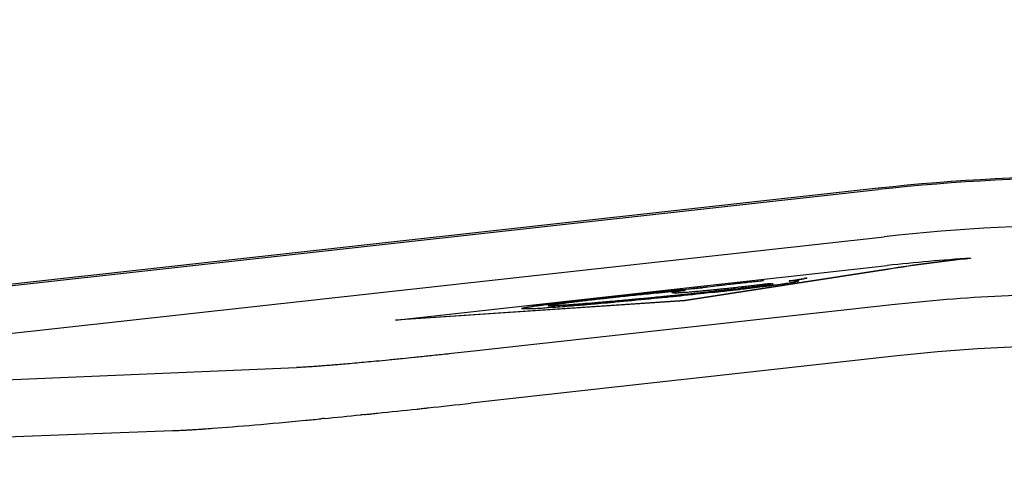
# Model space of a CAD drawing. Header units: millimetres. Extents: x 14 to 2347, y 26 to 1654.
# Tile 35 of 61: x 497 to 574, y 1444 to 1481. Entities that reach past the tile are written whole.
import ezdxf

# ---------------------------------------------------------------- set-up
doc = ezdxf.new("R2010")
doc.units = ezdxf.units.MM
doc.header["$LTSCALE"] = 4
doc.layers.add('可見邊線(ISO)', color=7, linetype='Continuous', lineweight=30)
doc.layers.add('標註(ISO)', color=7, linetype='Continuous', lineweight=9)
doc.styles.add('temp', font='txt')
doc.dimstyles.new('工研院N500', dxfattribs={"dimscale": 4, "dimtxt": 3, "dimasz": 2.5, "dimexe": 1, "dimexo": 1, "dimgap": 0.762, "dimtad": 1, "dimdec": 3, "dimrnd": 1e-08, "dimdsep": 46, "dimtxsty": 'temp', "dimcen": 0.09, "dimdle": 10, "dimclrd": 1, "dimclre": 1, "dimclrt": 7, "dimazin": 2, "dimtfac": 0.666667, "dimtdec": 3, "dimtmove": 0, "dimatfit": 3, "dimfxl": 1, "dimtolj": 1, "dimlwd": 15, "dimlwe": 15, "dimarcsym": 0})

# ---------------------------------------------------------------- blocks, each defined once
blk = doc.blocks.new('*D36')
at = {"layer": 'Defpoints', "color": 0, "linetype": 'Continuous', "transparency": 16777216}
for p in [(1077.991, 1572.207), (404.789, 1405.816), (1077.991, 1382.007)]:
    blk.add_point(p, dxfattribs=at)
at = {"layer": '標註(ISO)', "color": 1, "linetype": 'Continuous', "lineweight": 15, "transparency": 16777216}
for p, q in [((404.789, 1409.816), (404.789, 1576.207)), ((1077.991, 1386.007), (1077.991, 1576.207)), ((414.789, 1572.207), (1067.991, 1572.207))]:
    blk.add_line(p, q, dxfattribs=at)
at = {"layer": '標註(ISO)', "color": 1, "linetype": 'Continuous', "transparency": 16777216}
for points in [[(414.789, 1573.874), (414.789, 1570.54), (404.789, 1572.207)], [(1067.991, 1573.874), (1067.991, 1570.54), (1077.991, 1572.207)]]:
    blk.add_solid(points, dxfattribs=at)
at = {"layer": '標註(ISO)', "color": 7, "linetype": 'Continuous', "lineweight": 18, "transparency": 16777216, "insert": (724, 1591.04), "char_height": 12, "attachment_point": 1, "style": 'temp'}
blk.add_mtext('\\A1;\\f新細明體|b0|i0;\\H12.0000;(680)', dxfattribs=at)

msp = doc.modelspace()

# ---------------------------------------------------------------- linework, layer by layer
at = {"layer": '可見邊線(ISO)'}
for p, q in [((564.44442, 1467.32905), (451.52076, 1454.82986)), ((451.52076, 1454.72448), (564.45594, 1467.22494)), ((456.87692, 1451.54768), (564.91988, 1463.50664)), ((571.75546, 1461.80452), (571.75546, 1461.78447)), ((526.28946, 1456.92072), (565.17248, 1461.22456)), ((565.20376, 1460.94196), (549.14946, 1458.46398)), ((565.20595, 1460.92217), (549.14946, 1458.44385)), ((555.37887, 1460.01436), (555.37887, 1459.99424)), ((557.40426, 1460.01664), (557.40426, 1459.99651)), ((549.15105, 1459.27685), (549.15105, 1459.25672)), ((556.13453, 1459.78907), (556.13453, 1459.76894)), ((549.14946, 1458.46398), (526.28946, 1456.92072)), ((549.14946, 1458.44385), (526.28946, 1456.90059)), ((549.14946, 1458.46398), (549.14946, 1458.44385)), ((565.51659, 1458.11572), (532.46483, 1454.45732)), ((538.35331, 1458.05358), (538.35331, 1458.03345)), ((526.28946, 1456.92072), (526.28946, 1456.90059)), ((565.96345, 1454.07851), (532.24865, 1450.34672)), ((460.11425, 1450.70715), (518.46113, 1453.16085)), ((528.83706, 1449.97525), (528.81687, 1449.97309)), ((520.9666, 1449.17027), (520.96659, 1449.17027)), ((454.40827, 1446.20339), (508.6853, 1448.17715))]:
    msp.add_line(p, q, dxfattribs=at)
for centre, radius, start, end in [((581.37529, 1314.36751), 153.8957, 82.4987546, 96.3161923), ((581.37529, 1314.36751), 153.79096, 82.4987546, 96.3161923), ((581.42764, 1314.36765), 150.0498, 82.4987385, 96.3161921), ((581.42767, 1314.36764), 147.75381, 93.7533614, 96.3162027)]:
    msp.add_arc(centre, radius, start, end, dxfattribs=at)
for centre, major_axis, ratio, start_param, end_param in [((587.87021, 1314.36764), (148.45315, 0.0161), 0.99905785, 1.67945343, 1.72397178), ((587.86931, 1314.36764), (-148.4331, -0.01612), 0.99905789, 4.82105456, 4.86556406), ((532.11902, 1450.99333), (24.93426, 2.75989), 0.02617771, 4.16343493, 4.21999102), ((526.58664, 1449.10978), (16.82285, 1.49613), 0.03511346, 1.92941027, 1.94455549), ((532.30838, 1449.30393), (25.04014, 2.06989), 0.03579793, 1.91422868, 1.92554853)]:
    msp.add_ellipse(centre, major_axis=major_axis, ratio=ratio, start_param=start_param, end_param=end_param, dxfattribs=at)
for points, knots in [([(550.54646, 1459.47182), (550.54582, 1459.47175), (550.54518, 1459.47168), (550.52805, 1459.46987), (550.51028, 1459.46812), (550.37694, 1459.45561), (550.3184, 1459.45001), (550.04547, 1459.42336), (549.87454, 1459.40749), (549.60096, 1459.38152), (549.44193, 1459.36598), (548.31764, 1459.25732), (548.07029, 1459.23354), (547.54265, 1459.18177), (547.38111, 1459.16561), (546.38265, 1459.06537), (545.97472, 1459.02551), (544.91589, 1458.91537), (544.71828, 1458.89478), (544.15676, 1458.83655), (543.97061, 1458.81747), (543.26156, 1458.74158), (543.09731, 1458.72448), (542.68033, 1458.67806), (542.63524, 1458.67307), (542.51861, 1458.66018), (542.46583, 1458.65435), (542.36585, 1458.64329), (542.31568, 1458.63773), (542.01052, 1458.6038), (541.92517, 1458.59395), (541.42932, 1458.53736), (541.30534, 1458.52348), (541.01608, 1458.49129), (540.95579, 1458.48471), (540.20794, 1458.39443), (539.74503, 1458.33711), (539.15349, 1458.26552), (539.05136, 1458.25298), (538.87908, 1458.23231), (538.80547, 1458.22349), (538.63382, 1458.2019), (538.59739, 1458.19612), (538.47899, 1458.17906), (538.43206, 1458.17262), (538.22682, 1458.14501), (538.0966, 1458.12746), (537.89368, 1458.09925), (537.80892, 1458.0876), (537.60112, 1458.05966), (537.43611, 1458.03753), (537.14431, 1457.99501), (537.08019, 1457.98321), (536.86947, 1457.94221), (536.67243, 1457.90888), (536.37705, 1457.85802), (536.29902, 1457.84378), (536.20863, 1457.81831), (536.30157, 1457.8211), (536.68119, 1457.81808), (536.73617, 1457.81067), (537.43181, 1457.84776), (537.64249, 1457.85599), (538.0305, 1457.88013), (538.20537, 1457.89376), (538.75434, 1457.93458), (538.8685, 1457.94079), (539.39862, 1457.97822), (539.56284, 1457.99262), (540.07196, 1458.0355), (540.16977, 1458.04327), (541.10302, 1458.11958), (541.40438, 1458.14562), (542.29309, 1458.22356), (543.27422, 1458.30827), (544.46869, 1458.41821), (545.46977, 1458.51674), (547.50244, 1458.71539), (547.76044, 1458.73918), (548.84919, 1458.84871), (550.00124, 1458.97056), (550.85933, 1459.0602), (551.30476, 1459.10673), (551.58517, 1459.13629), (551.60544, 1459.13845), (551.67674, 1459.14597), (551.70303, 1459.14874), (551.81128, 1459.16011), (551.81408, 1459.16039), (551.86047, 1459.16558), (551.88377, 1459.16817), (551.95978, 1459.17659), (552.013, 1459.18243), (552.13085, 1459.1955), (552.19565, 1459.20266), (552.34582, 1459.21928), (552.46343, 1459.23228), (552.74021, 1459.26302), (552.77524, 1459.26717), (553.05077, 1459.29935), (553.2063, 1459.31744), (553.51007, 1459.35275), (553.69931, 1459.37471), (553.91694, 1459.40034), (553.97203, 1459.40718), (554.4034, 1459.45922), (554.46849, 1459.46705), (554.65146, 1459.48911), (554.6786, 1459.49239), (554.98462, 1459.52928), (555.226, 1459.55826), (555.41684, 1459.58143), (555.45153, 1459.58569), (555.58043, 1459.60111), (555.63939, 1459.60809), (555.76257, 1459.62277), (555.81589, 1459.62917), (555.90883, 1459.64078), (555.91855, 1459.64254), (555.99504, 1459.65345), (556.03457, 1459.65875), (556.12868, 1459.67182), (556.15495, 1459.67556), (556.24402, 1459.68803), (556.27943, 1459.69292), (556.38209, 1459.7072), (556.40635, 1459.71062), (556.55124, 1459.73082), (556.62352, 1459.74089), (556.75145, 1459.75874), (556.80788, 1459.76656), (556.88119, 1459.77682), (556.90135, 1459.77965), (557.03475, 1459.79835), (557.08827, 1459.80589), (557.26936, 1459.83088), (557.27519, 1459.83158), (557.37698, 1459.84961), (557.44209, 1459.86115), (557.55453, 1459.88095), (557.59901, 1459.88889), (557.67575, 1459.90238), (557.70634, 1459.90773), (557.79284, 1459.923), (557.80617, 1459.92555), (557.86087, 1459.93514), (557.88619, 1459.93938), (557.98249, 1459.95576), (558.02782, 1459.96369), (558.06496, 1459.9725), (558.0648, 1459.97394), (558.07759, 1459.97966), (558.08654, 1459.98228), (558.1041, 1459.98734), (558.11213, 1459.98965), (558.12628, 1459.99446), (558.13221, 1459.99665), (558.1552, 1460.004), (558.16458, 1460.00565), (558.17169, 1460.01115), (558.16984, 1460.01395), (558.16572, 1460.01826), (558.16449, 1460.01911), (558.16396, 1460.02278), (558.16766, 1460.02483), (558.17397, 1460.0329), (558.15693, 1460.03113), (558.12224, 1460.03254), (558.1143, 1460.03316), (558.06645, 1460.03609), (558.02705, 1460.03782), (557.97582, 1460.03999), (557.96303, 1460.04007), (557.93521, 1460.04133), (557.93139, 1460.04232), (557.91032, 1460.04384), (557.8921, 1460.04153), (557.64922, 1460.02762), (557.56188, 1460.02225), (557.50313, 1460.01972), (557.46624, 1460.01871), (557.45036, 1460.01811), (557.44395, 1460.01827), (557.42367, 1460.01738), (557.415, 1460.01682), (557.40694, 1460.01649), (557.40507, 1460.01645), (557.40401, 1460.01663), (557.40426, 1460.01678), (557.40693, 1460.01733), (557.40943, 1460.01774), (557.42098, 1460.01942), (557.4336, 1460.02106), (557.49113, 1460.02845), (557.5122, 1460.03096), (557.5875, 1460.04178), (557.60602, 1460.04456), (557.69106, 1460.05621), (557.73995, 1460.06259), (557.86306, 1460.07987), (557.87117, 1460.08288), (557.97747, 1460.10246), (558.08033, 1460.1182), (558.18504, 1460.13607), (558.19773, 1460.1382), (558.30857, 1460.15668), (558.41811, 1460.17498), (558.57083, 1460.20088), (558.57106, 1460.20305), (558.61732, 1460.21761), (558.62403, 1460.2193), (558.65108, 1460.22741), (558.65755, 1460.23081), (558.71083, 1460.24213), (558.74821, 1460.24784), (558.82703, 1460.26249), (558.80685, 1460.26278), (558.79271, 1460.26835), (558.79973, 1460.27073), (558.80733, 1460.27486), (558.8088, 1460.27582), (558.80881, 1460.2766)], [-7.22524628, -7.22524628, -7.22524628, -7.22524628, -7.22509149, -7.22509149, -7.22115793, -7.22115793, -7.20175828, -7.20175828, -7.17779254, -7.17779254, -7.15186237, -7.15186237, -7.13066235, -7.13066235, -7.11368679, -7.11368679, -7.0361332, -7.0361332, -7.02060948, -7.02060948, -6.99151465, -6.99151465, -6.96748737, -6.96748737, -6.96160998, -6.96160998, -6.959036, -6.959036, -6.9564325, -6.9564325, -6.94347904, -6.94347904, -6.92498424, -6.92498424, -6.90585357, -6.90585357, -6.87278357, -6.87278357, -6.86583337, -6.86583337, -6.86167212, -6.86167212, -6.85495128, -6.85495128, -6.85000276, -6.85000276, -6.84177357, -6.84177357, -6.83632462, -6.83632462, -6.8293546, -6.8293546, -6.82158941, -6.82158941, -6.80598436, -6.80598436, -6.79751167, -6.79751167, -6.78284691, -6.78284691, -6.76456646, -6.76456646, -6.75255738, -6.75255738, -6.74220102, -6.74220102, -6.72365425, -6.72365425, -6.70160639, -6.70160639, -6.6819925, -6.6819925, -6.63242636, -6.63242636, -6.59752685, -6.59752685, -6.53117, -6.53117, -6.44462612, -6.44462612, -6.33363365, -6.33363365, -6.30024594, -6.30024594, -6.29168628, -6.29168628, -6.28726726, -6.28726726, -6.27191121, -6.27191121, -6.25699101, -6.25699101, -6.2240673, -6.2240673, -6.18536384, -6.18536384, -6.135937, -6.135937, -6.04086996, -6.04086996, -5.96095033, -5.96095033, -5.71096528, -5.71096528, -5.45296736, -5.45296736, -5.36934769, -5.36934769, -5.35199733, -5.35199733, -5.22290582, -5.22290582, -5.17501872, -5.17501872, -5.13899416, -5.13899416, -5.09773553, -5.09773553, -5.03970916, -5.03970916, -4.98682061, -4.98682061, -4.94997929, -4.94997929, -4.9158181, -4.9158181, -4.87585953, -4.87585953, -4.83760051, -4.83760051, -4.80912404, -4.80912404, -4.8003607, -4.8003607, -4.73636534, -4.73636534, -4.69277018, -4.69277018, -4.61884878, -4.61884878, -4.56927626, -4.56927626, -4.53773453, -4.53773453, -4.47852486, -4.47852486, -4.41922231, -4.41922231, -4.31530257, -4.31530257, -4.24089548, -4.24089548, -4.17267064, -4.17267064, -4.13318732, -4.13318732, -4.10250237, -4.10250237, -4.03997552, -4.03997552, -3.98646563, -3.98646563, -3.94762678, -3.94762678, -3.88792228, -3.88792228, -3.72892016, -3.72892016, -3.67603531, -3.67603531, -3.53334591, -3.53334591, -3.49548173, -3.49548173, -3.44900288, -3.44900288, -3.3420052, -3.3420052, -3.31867736, -3.31867736, -3.30276531, -3.30276531, -3.26427939, -3.26427939, -3.24045535, -3.24045535, -3.22989185, -3.22989185, -3.22203964, -3.22203964, -3.21359643, -3.21359643, -3.19598258, -3.19598258, -3.14736666, -3.14736666, -3.12482239, -3.12482239, -3.10010727, -3.10010727, -3.05294609, -3.05294609, -2.98191089, -2.98191089, -2.95858401, -2.95858401, -2.89935848, -2.89935848, -2.78131461, -2.78131461, -2.73326095, -2.73326095, -2.62359688, -2.62359688, -2.51148868, -2.51148868, -2.31472691, -2.31472691, -2.16221583, -2.16221583, -2.11066922, -2.11066922, -2.11066922, -2.11066922]), ([(555.37982, 1460.01561), (555.37983, 1460.0159), (555.37932, 1460.01613), (555.37618, 1460.01619), (555.37433, 1460.01615), (555.36897, 1460.01582), (555.36605, 1460.01559), (555.3582, 1460.0149), (555.35348, 1460.01444), (555.33989, 1460.01305), (555.33014, 1460.01199), (555.30097, 1460.00873), (555.27967, 1460.00627), (555.24165, 1460.00197), (555.22635, 1460.00027), (555.1582, 1459.99314), (555.13856, 1459.99212), (554.90535, 1459.96739), (554.82059, 1459.95814), (554.61839, 1459.93623), (554.49456, 1459.9236), (554.29498, 1459.90254), (554.21815, 1459.89436), (554.03814, 1459.87528), (553.93365, 1459.86448), (553.7507, 1459.84506), (553.6637, 1459.83576), (553.54423, 1459.82322), (553.51993, 1459.82072), (553.49204, 1459.81781), (553.49028, 1459.81761), (553.47898, 1459.81642), (553.4743, 1459.81595), (553.46266, 1459.81469), (553.45752, 1459.81411), (553.42981, 1459.81083), (553.40723, 1459.80817), (553.32574, 1459.79904), (553.26888, 1459.79217), (553.13318, 1459.77596), (553.04881, 1459.76633), (552.72629, 1459.72963), (552.5392, 1459.70806), (552.33292, 1459.68419), (552.31983, 1459.68268), (552.23823, 1459.67326), (552.17155, 1459.66557), (552.07709, 1459.65468), (552.05103, 1459.65154), (551.97281, 1459.64208), (551.89261, 1459.63254), (551.82384, 1459.62425), (551.81239, 1459.62284), (551.75901, 1459.61632), (551.71201, 1459.61062), (551.35218, 1459.56737), (551.00573, 1459.52595), (550.78331, 1459.49911), (550.77633, 1459.49824), (550.73614, 1459.49341), (550.72299, 1459.49183), (550.69081, 1459.48797), (550.67127, 1459.48558), (550.6509, 1459.48336), (550.62636, 1459.48069), (550.60165, 1459.47795), (550.56775, 1459.47413), (550.55813, 1459.47305), (550.54646, 1459.47182)], [-0.594941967, -0.594941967, -0.594941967, -0.594941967, -0.585409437, -0.585409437, -0.579509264, -0.579509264, -0.575099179, -0.575099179, -0.570363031, -0.570363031, -0.562743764, -0.562743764, -0.549105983, -0.549105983, -0.53810229, -0.53810229, -0.502276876, -0.502276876, -0.485141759, -0.485141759, -0.456899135, -0.456899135, -0.441234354, -0.441234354, -0.419482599, -0.419482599, -0.404542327, -0.404542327, -0.396820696, -0.396820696, -0.390904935, -0.390904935, -0.386318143, -0.386318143, -0.381098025, -0.381098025, -0.362227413, -0.362227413, -0.315305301, -0.315305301, -0.250859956, -0.250859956, -0.164019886, -0.164019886, -0.156382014, -0.156382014, -0.12527099, -0.12527099, -0.113102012, -0.113102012, -0.088690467, -0.088690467, -0.077531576, -0.077531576, -0.059017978, -0.059017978, -0.019977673, -0.019977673, -0.010636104, -0.010636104, -0.006161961, -0.006161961, 0, 0, 0, 0.007421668, 0.007421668, 0.010260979, 0.010260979, 0.010260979, 0.010260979]), ([(558.16968, 1460.00966), (558.16864, 1460.0102), (558.16719, 1460.01064), (558.1609, 1460.01157), (558.15233, 1460.01165), (558.11552, 1460.01205), (558.09956, 1460.01409), (558.04003, 1460.01688), (558.00765, 1460.01893), (557.95394, 1460.0203), (557.94353, 1460.02067), (557.92684, 1460.0225), (557.92373, 1460.02311), (557.90639, 1460.02257), (557.89741, 1460.02198), (557.83357, 1460.01789), (557.79159, 1460.0158), (557.64076, 1460.00683), (557.54492, 1460.00163), (557.45328, 1459.99808), (557.44539, 1459.99823), (557.42312, 1459.99721), (557.41498, 1459.99669), (557.40675, 1459.99635), (557.40432, 1459.9963), (557.40422, 1459.99663), (557.40509, 1459.99686), (557.40892, 1459.99753), (557.41165, 1459.99794), (557.42016, 1459.99915), (557.4272, 1460.00009), (557.45255, 1460.0034), (557.47891, 1460.0067), (557.54686, 1460.01566), (557.56831, 1460.01893), (557.68743, 1460.03599), (557.75724, 1460.04449), (557.84957, 1460.0583), (557.86693, 1460.06157), (557.95943, 1460.07959), (558.08792, 1460.09958), (558.33544, 1460.14124), (558.5213, 1460.17018), (558.60807, 1460.19327), (558.63643, 1460.2059), (558.71086, 1460.22219), (558.75442, 1460.22863), (558.80693, 1460.23886), (558.81125, 1460.24109), (558.80539, 1460.24446), (558.79463, 1460.24531), (558.79856, 1460.25093), (558.80712, 1460.25382), (558.80933, 1460.25707), (558.80797, 1460.258), (558.80129, 1460.25835)], [3.060113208, 3.060113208, 3.060113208, 3.060113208, 3.062983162, 3.062983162, 3.069293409, 3.069293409, 3.09933281, 3.09933281, 3.14340851, 3.14340851, 3.15629972, 3.15629972, 3.165287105, 3.165287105, 3.171069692, 3.171069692, 3.19490626, 3.19490626, 3.245054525, 3.245054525, 3.253577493, 3.253577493, 3.257926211, 3.257926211, 3.260153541, 3.260153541, 3.26155313, 3.26155313, 3.262886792, 3.262886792, 3.265099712, 3.265099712, 3.27141688, 3.27141688, 3.28125807, 3.28125807, 3.307589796, 3.307589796, 3.322969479, 3.322969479, 3.38607046, 3.38607046, 3.471438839, 3.471438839, 3.528710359, 3.528710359, 3.567324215, 3.567324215, 3.598256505, 3.598256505, 3.628244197, 3.628244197, 3.65062645, 3.65062645, 3.662890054, 3.662890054, 3.662890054, 3.662890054]), ([(550.54646, 1459.45169), (550.53911, 1459.45091), (550.53159, 1459.45014), (550.50528, 1459.44751), (550.48642, 1459.44574), (550.3918, 1459.43704), (550.30888, 1459.42901), (550.1113, 1459.40959), (549.98732, 1459.39791), (549.68834, 1459.36976), (549.49413, 1459.3509), (549.00661, 1459.30376), (548.71159, 1459.27527), (548.10949, 1459.21714), (547.86527, 1459.19346), (547.40502, 1459.14791), (547.25252, 1459.13257), (546.40592, 1459.04756), (546.17394, 1459.02469), (545.57836, 1458.96405), (545.37059, 1458.94253), (544.86271, 1458.88972), (544.61534, 1458.86389), (544.04453, 1458.80495), (544.00788, 1458.80139), (543.41593, 1458.73795), (543.09361, 1458.70394), (542.23437, 1458.60827), (542.18687, 1458.60359), (541.53637, 1458.52947), (541.41864, 1458.51612), (541.04172, 1458.47384), (541, 1458.4699), (540.31572, 1458.38733), (539.68852, 1458.31027), (539.2493, 1458.25697), (539.14518, 1458.24432), (538.94027, 1458.21941), (538.84508, 1458.20825), (538.72552, 1458.19332), (538.69805, 1458.18982), (538.62221, 1458.17977), (538.59038, 1458.17506), (538.38999, 1458.14589), (538.16349, 1458.11662), (537.89706, 1458.0796), (537.86379, 1458.07488), (537.65449, 1458.04668), (537.50443, 1458.02668), (537.09551, 1457.96868), (537.05932, 1457.95841), (536.72058, 1457.89431), (536.47446, 1457.85651), (536.32056, 1457.82676), (536.30564, 1457.82373), (536.29297, 1457.82093)], [0.01660948, 0.01660948, 0.01660948, 0.01660948, 0.01795849, 0.01795849, 0.0209226, 0.0209226, 0.0323974, 0.0323974, 0.04761737, 0.04761737, 0.07173033, 0.07173033, 0.10805299, 0.10805299, 0.14519871, 0.14519871, 0.16812378, 0.16812378, 0.26147129, 0.26147129, 0.32343356, 0.32343356, 0.39106514, 0.39106514, 0.45010737, 0.45010737, 0.51888466, 0.51888466, 0.63084468, 0.63084468, 0.6542534, 0.6542534, 0.70667971, 0.70667971, 0.76941747, 0.76941747, 0.78870602, 0.78870602, 0.80708799, 0.80708799, 0.81291586, 0.81291586, 0.82414558, 0.82414558, 0.87105573, 0.87105573, 0.89133411, 0.89133411, 0.91258051, 0.91258051, 0.95460514, 0.95460514, 1.01958849, 1.01958849, 1.02742569, 1.02742569, 1.02742569, 1.02742569]), ([(555.75346, 1459.80057), (555.75378, 1459.80059), (555.75429, 1459.80055), (555.75529, 1459.8005), (555.75682, 1459.80056), (555.76003, 1459.80061), (555.76236, 1459.80056), (555.7718, 1459.80021), (555.77881, 1459.79972), (555.78503, 1459.79952), (555.78801, 1459.79957), (555.79221, 1459.7995), (555.79444, 1459.79943), (555.8008, 1459.79921), (555.80596, 1459.79897), (555.81134, 1459.79877), (555.81284, 1459.79866), (555.81859, 1459.79888), (555.8215, 1459.79896), (555.84759, 1459.79853), (555.87673, 1459.79759), (555.9381, 1459.79555), (555.99029, 1459.79349), (556.02816, 1459.79214), (556.05083, 1459.79191), (556.08637, 1459.79024), (556.09114, 1459.78995), (556.12371, 1459.78988), (556.13168, 1459.78994), (556.13676, 1459.78876), (556.12964, 1459.78725), (556.07853, 1459.776), (556.06261, 1459.76984), (556.02636, 1459.75995), (556.01846, 1459.75801), (555.98802, 1459.74988), (555.9678, 1459.74443), (555.91761, 1459.7318), (555.92103, 1459.73132), (555.88915, 1459.72077), (555.70481, 1459.69337), (555.51987, 1459.66386), (555.52168, 1459.66402), (555.41797, 1459.64827), (555.37518, 1459.641), (555.30942, 1459.63007), (555.29048, 1459.62704), (555.2521, 1459.62151), (555.23781, 1459.61972), (555.21921, 1459.61738), (555.21691, 1459.61709), (555.14339, 1459.60774), (555.0751, 1459.59911), (554.94796, 1459.58301), (554.92339, 1459.57989), (554.76004, 1459.55917), (554.69769, 1459.55127), (554.5792, 1459.53625), (554.5767, 1459.53593), (554.46067, 1459.52123), (554.37713, 1459.51064), (554.07045, 1459.47174), (554.07153, 1459.47091), (553.92202, 1459.45376), (553.91747, 1459.45324), (553.88054, 1459.449), (553.84962, 1459.44545), (553.7908, 1459.4387), (553.76291, 1459.4355), (553.71805, 1459.43035), (553.70164, 1459.42847), (553.66069, 1459.42377), (553.64946, 1459.42248), (553.61793, 1459.41887), (553.60516, 1459.4174), (553.32042, 1459.38473), (553.05257, 1459.35403), (552.75427, 1459.31971), (552.72332, 1459.31616), (552.60162, 1459.30222), (552.5606, 1459.29761), (552.49503, 1459.29007), (552.47804, 1459.28807), (552.40825, 1459.27997), (552.3849, 1459.27742), (552.34686, 1459.27306), (552.34206, 1459.27247), (552.32081, 1459.26999), (552.30991, 1459.2689), (552.28481, 1459.26623), (552.28142, 1459.26587), (552.23698, 1459.26111), (552.06601, 1459.2429), (551.95843, 1459.23146), (551.93453, 1459.22892), (551.87169, 1459.22222), (551.8328, 1459.21808), (551.41229, 1459.17332), (551.23509, 1459.15441), (551.08211, 1459.13811), (551.05545, 1459.13526), (550.93733, 1459.12268), (550.89224, 1459.11788), (550.79331, 1459.10735), (550.74913, 1459.10265), (550.61181, 1459.08801), (550.5813, 1459.08474), (550.46508, 1459.07238), (550.41903, 1459.0675), (550.20967, 1459.04524), (550.10279, 1459.03376), (549.85303, 1459.00703), (549.6935, 1458.9914), (549.47975, 1458.96982), (549.42504, 1458.96428), (549.30032, 1458.95168), (549.25249, 1458.94686), (549.14772, 1458.93628), (549.131, 1458.93459), (548.75266, 1458.89638), (548.45133, 1458.86596), (548.00137, 1458.82051), (547.99464, 1458.81985), (547.87328, 1458.80759), (547.83167, 1458.80338), (547.74665, 1458.79478), (547.72918, 1458.79301), (547.62664, 1458.78269), (547.59835, 1458.77985), (547.52898, 1458.77281), (547.51198, 1458.77108), (547.48884, 1458.76878), (547.48634, 1458.76859), (547.41714, 1458.76199), (547.38919, 1458.75931), (547.35382, 1458.75593), (547.35061, 1458.75563), (547.34013, 1458.75463), (547.33599, 1458.75423), (547.27522, 1458.74843), (547.22612, 1458.74375), (547.16846, 1458.73824), (547.1632, 1458.73774), (547.14276, 1458.73579), (547.13954, 1458.73548), (547.1136, 1458.73301), (547.10361, 1458.73205), (547.06231, 1458.72811), (547.031, 1458.72513), (546.98695, 1458.72092), (546.96783, 1458.7191), (546.92684, 1458.71518), (546.90333, 1458.71294), (546.5169, 1458.67605), (546.15497, 1458.64157), (545.65003, 1458.59335), (545.62304, 1458.59074), (545.44767, 1458.57401), (545.36752, 1458.56639), (545.25536, 1458.55568), (545.24259, 1458.55444), (545.18868, 1458.5493), (545.165, 1458.54706), (545.11295, 1458.54207), (545.10131, 1458.54093), (545.02978, 1458.53426), (544.93305, 1458.5259), (544.73977, 1458.50877), (544.71077, 1458.50609), (544.58924, 1458.49522), (544.53305, 1458.49023), (544.36787, 1458.47559), (544.21183, 1458.46182), (543.43297, 1458.39259), (543.19443, 1458.37001), (542.59531, 1458.31987), (542.4731, 1458.30988), (541.98913, 1458.27017), (541.64085, 1458.24053), (540.99525, 1458.18776), (540.81828, 1458.175), (540.27328, 1458.13594), (540.03681, 1458.11873), (539.56611, 1458.0846), (539.49522, 1458.08206), (539.12768, 1458.06292), (538.99267, 1458.05438), (538.49244, 1458.02314), (538.58798, 1458.03699), (538.4359, 1458.0453), (538.40598, 1458.04605), (538.30492, 1458.05294), (538.38221, 1458.06425), (538.49388, 1458.0888), (538.50682, 1458.09254), (538.60938, 1458.11466), (538.80564, 1458.14334), (539.04668, 1458.18192), (539.12301, 1458.19399), (539.38283, 1458.22949), (539.51072, 1458.246), (539.79739, 1458.28325), (539.83227, 1458.28788), (539.94526, 1458.30275), (539.96567, 1458.30543), (540.05077, 1458.31657), (540.10564, 1458.3238), (540.22288, 1458.33921), (540.28867, 1458.34766), (540.36109, 1458.35735), (540.3706, 1458.35862), (540.39471, 1458.36169), (540.4045, 1458.36273), (540.47114, 1458.37044), (540.49676, 1458.37345), (540.52711, 1458.37699), (540.53158, 1458.3775), (540.56052, 1458.38087), (540.57399, 1458.38244), (540.60286, 1458.3858), (540.61037, 1458.38667), (540.67284, 1458.39393), (540.71309, 1458.39862), (540.82252, 1458.41135), (540.85389, 1458.415), (541.04886, 1458.43768), (541.12083, 1458.44606), (541.5253, 1458.49309), (542.01471, 1458.55077), (542.33127, 1458.58593), (542.36127, 1458.58924), (542.43139, 1458.597), (542.46945, 1458.60123), (542.53198, 1458.60815), (542.54616, 1458.60969), (542.72328, 1458.62893), (542.78535, 1458.63566), (542.88262, 1458.64621), (542.90395, 1458.64853), (543.10288, 1458.67011), (543.24602, 1458.68562), (543.48503, 1458.7116), (543.58064, 1458.72195), (543.78447, 1458.74395), (543.89383, 1458.7561), (544.08907, 1458.77719), (544.11616, 1458.77972), (544.27658, 1458.79621), (544.29552, 1458.79818), (544.41364, 1458.81028), (544.45608, 1458.81463), (544.55282, 1458.82456), (544.60703, 1458.83012), (545.14081, 1458.88485), (545.62803, 1458.93523), (546.18547, 1458.99016), (546.26961, 1458.99844), (546.39468, 1459.01076), (546.43678, 1459.01491), (546.78257, 1459.04898), (546.98184, 1459.06861), (547.12557, 1459.08277), (547.17713, 1459.08785), (547.30247, 1459.10019), (547.33572, 1459.10355), (547.4084, 1459.11058), (547.43208, 1459.11281), (547.53835, 1459.12292), (547.61436, 1459.13024), (547.80983, 1459.1489), (547.86552, 1459.15426), (548.00639, 1459.16772), (548.04072, 1459.17096), (548.27003, 1459.19303), (548.41299, 1459.2068), (548.61237, 1459.22549), (548.65996, 1459.22993), (548.77321, 1459.24096), (548.81585, 1459.24535), (548.90342, 1459.25374), (548.92938, 1459.25595), (549.00071, 1459.26237), (549.05046, 1459.26738), (549.11001, 1459.27354), (549.11961, 1459.27453), (549.1322, 1459.27575), (549.13653, 1459.27615), (549.14352, 1459.27673), (549.14606, 1459.27691), (549.14991, 1459.27708), (549.15103, 1459.27704), (549.15107, 1459.27658), (549.14888, 1459.27601), (549.13586, 1459.27346), (549.12124, 1459.27101), (549.01355, 1459.25362), (548.86606, 1459.23258), (548.62965, 1459.19427), (548.62819, 1459.19387), (548.53229, 1459.1794), (548.49279, 1459.17349), (548.36729, 1459.15336), (548.33831, 1459.14632), (548.3082, 1459.13414), (548.28812, 1459.12744), (548.23731, 1459.11393), (548.21924, 1459.10854), (548.19533, 1459.10164), (548.19144, 1459.10065), (548.17877, 1459.09708), (548.17409, 1459.09568), (548.16371, 1459.09276), (548.15741, 1459.09116), (548.14805, 1459.08824), (548.14608, 1459.08748), (548.13566, 1459.08506), (548.13338, 1459.08459), (548.13346, 1459.08428)], [-7.08347706, -7.08347706, -7.08347706, -7.08347706, -7.08346476, -7.08346476, -7.08343044, -7.08343044, -7.08337057, -7.08337057, -7.08323753, -7.08323753, -7.0831746, -7.0831746, -7.08311812, -7.08311812, -7.08295861, -7.08295861, -7.08287311, -7.08287311, -7.08282383, -7.08282383, -7.08273741, -7.08273741, -7.08241156, -7.08241156, -7.08209071, -7.08209071, -7.08175822, -7.08175822, -7.08159805, -7.08159805, -7.08139195, -7.08139195, -7.08073201, -7.08073201, -7.08049687, -7.08049687, -7.08001162, -7.08001162, -7.0794211, -7.0794211, -7.07808883, -7.07808883, -7.07768907, -7.07768907, -7.077213, -7.077213, -7.0769922, -7.0769922, -7.07678342, -7.07678342, -7.07668615, -7.07668615, -7.07559825, -7.07559825, -7.07465751, -7.07465751, -7.07407793, -7.07407793, -7.07355707, -7.07355707, -7.07222219, -7.07222219, -7.06864521, -7.06864521, -7.06852174, -7.06852174, -7.06788502, -7.06788502, -7.06731091, -7.06731091, -7.06696155, -7.06696155, -7.06679539, -7.06679539, -7.06661379, -7.06661379, -7.06376594, -7.06376594, -7.06343465, -7.06343465, -7.06247078, -7.06247078, -7.06190002, -7.06190002, -7.0605009, -7.0605009, -7.05969153, -7.05969153, -7.05777729, -7.05777729, -7.05727385, -7.05727385, -7.05214466, -7.05214466, -7.0506816, -7.0506816, -7.0482999, -7.0482999, -7.0249281, -7.0249281, -6.95875997, -6.95875997, -6.90644722, -6.90644722, -6.84575932, -6.84575932, -6.74031755, -6.74031755, -6.66359987, -6.66359987, -6.44674703, -6.44674703, -5.977521, -5.977521, -5.82767537, -5.82767537, -5.69339305, -5.69339305, -5.50366964, -5.50366964, -4.75944679, -4.75944679, -4.39293914, -4.39293914, -4.18963604, -4.18963604, -3.99743286, -3.99743286, -3.89897499, -3.89897499, -3.82793157, -3.82793157, -3.7492682, -3.7492682, -3.69847755, -3.69847755, -3.68874369, -3.68874369, -3.68324098, -3.68324098, -3.66011293, -3.66011293, -3.65608022, -3.65608022, -3.65212008, -3.65212008, -3.64963738, -3.64963738, -3.6418604, -3.6418604, -3.63869352, -3.63869352, -3.63443545, -3.63443545, -3.56870855, -3.56870855, -3.54303592, -3.54303592, -3.52301004, -3.52301004, -3.50947362, -3.50947362, -3.49614052, -3.49614052, -3.48529784, -3.48529784, -3.44531552, -3.44531552, -3.41886288, -3.41886288, -3.40064851, -3.40064851, -3.35033426, -3.35033426, -3.16423373, -3.16423373, -3.10541259, -3.10541259, -2.98120517, -2.98120517, -2.85988973, -2.85988973, -2.77006018, -2.77006018, -2.68018528, -2.68018528, -2.57576509, -2.57576509, -2.25535096, -2.25535096, -2.18086676, -2.18086676, -1.91751205, -1.91751205, -1.81303128, -1.81303128, -1.49430186, -1.49430186, -1.29811527, -1.29811527, -1.14757187, -1.14757187, -0.99853017, -0.99853017, -0.95184911, -0.95184911, -0.86347562, -0.86347562, -0.76402584, -0.76402584, -0.74212193, -0.74212193, -0.70234039, -0.70234039, -0.67245813, -0.67245813, -0.65827747, -0.65827747, -0.64602058, -0.64602058, -0.63216835, -0.63216835, -0.59218099, -0.59218099, -0.55558436, -0.55558436, -0.50490094, -0.50490094, -0.39055169, -0.39055169, -0.37858091, -0.37858091, -0.36257604, -0.36257604, -0.34842115, -0.34842115, -0.34077149, -0.34077149, -0.33643981, -0.33643981, -0.32531195, -0.32531195, -0.31787587, -0.31787587, -0.30944152, -0.30944152, -0.30267812, -0.30267812, -0.30147629, -0.30147629, -0.30080385, -0.30080385, -0.29994457, -0.29994457, -0.29234274, -0.29234274, -0.29065665, -0.29065665, -0.2898459, -0.2898459, -0.28037691, -0.28037691, -0.2750616, -0.2750616, -0.26747028, -0.26747028, -0.26242821, -0.26242821, -0.25052887, -0.25052887, -0.23143813, -0.23143813, -0.21391792, -0.21391792, -0.18512602, -0.18512602, -0.17194844, -0.17194844, -0.15693983, -0.15693983, -0.14306661, -0.14306661, -0.1251422, -0.1251422, -0.12136838, -0.12136838, -0.11920457, -0.11920457, -0.11720023, -0.11720023, -0.11488376, -0.11488376, -0.11161385, -0.11161385, -0.10603929, -0.10603929, -0.07446093, -0.07446093, -0.06673402, -0.06673402, -0.06251511, -0.06251511, -0.05252541, -0.05252541, -0.04224317, -0.04224317, -0.0342766, -0.0342766, -0.02736514, -0.02736514, -0.01986676, -0.01986676, -0.01208929, -0.01208929, -0.00370213, -0.00370213, 0, 0, 0, 0]), ([(556.13453, 1459.76894), (556.13453, 1459.76841), (556.13149, 1459.76759), (556.12101, 1459.76519), (556.11154, 1459.76321), (556.071, 1459.75353), (556.06399, 1459.74979), (555.99927, 1459.73275), (555.94449, 1459.71964), (555.91525, 1459.7096), (555.91202, 1459.70746), (555.8816, 1459.70072), (555.86067, 1459.69723), (555.74294, 1459.67914), (555.66655, 1459.667), (555.54835, 1459.64832), (555.50966, 1459.64207), (555.41812, 1459.62815), (555.40744, 1459.62632), (555.34605, 1459.6161), (555.31343, 1459.61038), (555.26111, 1459.60262), (555.24733, 1459.60081), (555.22848, 1459.59841), (555.20542, 1459.5955), (555.18351, 1459.59271), (555.18003, 1459.59228), (555.1122, 1459.5837), (555.02413, 1459.57253), (554.98058, 1459.56701), (554.94257, 1459.5622), (554.82676, 1459.54751), (554.73637, 1459.53604), (554.63573, 1459.52329), (554.59104, 1459.51762), (554.47861, 1459.50337), (554.28062, 1459.47827), (554.2122, 1459.4696), (554.18624, 1459.46631), (554.15053, 1459.46178), (554.0266, 1459.44604), (553.99357, 1459.44186), (553.98789, 1459.44119), (553.96469, 1459.43852), (553.92822, 1459.43434), (553.89091, 1459.43006), (553.85654, 1459.42611), (553.72845, 1459.41142), (553.55917, 1459.392), (553.53342, 1459.38904), (553.46756, 1459.38148), (553.41848, 1459.37585), (553.23023, 1459.35425), (553.10729, 1459.34015), (553.04117, 1459.33255), (552.84724, 1459.31033), (552.72036, 1459.29564), (552.58443, 1459.28017), (552.51237, 1459.27194), (552.30286, 1459.24753), (552.26419, 1459.24387), (551.78307, 1459.19266), (551.71344, 1459.18525), (551.44749, 1459.15692), (551.19455, 1459.12996), (550.93523, 1459.10232), (550.77098, 1459.08485), (550.51132, 1459.05716), (550.41653, 1459.04711), (550.21736, 1459.02591), (550.09781, 1459.0131), (549.8814, 1458.98992), (549.71468, 1458.9734), (549.48977, 1458.9507), (549.43037, 1458.94469), (549.28496, 1458.93), (549.24015, 1458.92549), (549.1111, 1458.91246), (549.06553, 1458.90785), (548.78897, 1458.87992), (548.62995, 1458.86388), (548.27535, 1458.82806), (548.13221, 1458.81359), (547.88006, 1458.78816), (547.76965, 1458.77695), (547.65053, 1458.76497), (547.52801, 1458.75258), (547.49889, 1458.74964), (547.49542, 1458.7493), (547.4711, 1458.747), (547.45777, 1458.74574), (547.41716, 1458.74187), (547.38916, 1458.73918), (547.35386, 1458.73581), (547.35067, 1458.7355), (547.32509, 1458.73306), (547.30633, 1458.73127), (547.24813, 1458.72572), (547.20868, 1458.72195), (547.15263, 1458.7166), (546.96755, 1458.69894), (546.89276, 1458.6918), (546.80754, 1458.68367), (546.3349, 1458.63856), (546.05474, 1458.61185), (545.61123, 1458.56954), (545.35678, 1458.54523), (545.26143, 1458.53613), (545.222, 1458.53235), (545.14636, 1458.52515), (545.10758, 1458.52134), (545.03795, 1458.51496), (544.99037, 1458.51078), (544.79769, 1458.4938), (544.68323, 1458.48346), (544.46435, 1458.46399), (544.34696, 1458.45363), (543.55667, 1458.38362), (543.47405, 1458.37545), (542.73945, 1458.31089), (542.5113, 1458.29309), (541.78905, 1458.23338), (541.59348, 1458.21671), (540.92532, 1458.1616), (540.77365, 1458.15187), (539.89875, 1458.08877), (539.75509, 1458.07791), (539.57729, 1458.06593), (539.52485, 1458.06321), (539.41576, 1458.0577), (539.33253, 1458.05352), (539.04531, 1458.03809), (538.89424, 1458.02795), (538.74039, 1458.01865), (538.69339, 1458.01598), (538.63749, 1458.01376), (538.62171, 1458.01333), (538.59325, 1458.01304), (538.58161, 1458.01325), (538.55971, 1458.01421), (538.55027, 1458.01511), (538.51111, 1458.01964), (538.47935, 1458.02314), (538.39583, 1458.02663), (538.3612, 1458.0278), (538.35369, 1458.0324), (538.35331, 1458.03291), (538.3533, 1458.03345)], [0.18672424, 0.18672424, 0.18672424, 0.18672424, 0.19264679, 0.19264679, 0.19880879, 0.19880879, 0.21652104, 0.21652104, 0.23127205, 0.23127205, 0.2376212, 0.2376212, 0.24351692, 0.24351692, 0.25772507, 0.25772507, 0.26520004, 0.26520004, 0.2729516, 0.2729516, 0.28507499, 0.28507499, 0.29123506, 0.29123506, 0.29507538, 0.29507538, 0.33077656, 0.33077656, 0.3941251, 0.3941251, 0.62344749, 0.62344749, 1.44344789, 1.44344789, 1.53390357, 1.53390357, 1.55024003, 1.55024003, 1.56016536, 1.56016536, 1.56400696, 1.56400696, 1.56824584, 1.56824584, 1.56923802, 1.56923802, 1.58092421, 1.58092421, 1.61277328, 1.61277328, 1.62457445, 1.62457445, 1.63111341, 1.63111341, 1.63873393, 1.63873393, 1.65342678, 1.65342678, 1.65431427, 1.65431427, 1.65863446, 1.65863446, 1.65902076, 1.65902076, 1.65992666, 1.65992666, 1.66149715, 1.66149715, 1.66240541, 1.66240541, 1.66340064, 1.66340064, 1.66779732, 1.66779732, 1.66931535, 1.66931535, 1.67072237, 1.67072237, 1.67236902, 1.67236902, 1.6753222, 1.6753222, 1.67731736, 1.67731736, 1.6788487, 1.6788487, 1.67898751, 1.67898751, 1.67908807, 1.67908807, 1.67920938, 1.67920938, 1.67945319, 1.67945319, 1.6795008, 1.6795008, 1.6796317, 1.6796317, 1.67990697, 1.67990697, 1.68002288, 1.68002288, 1.68008968, 1.68008968, 1.68034247, 1.68034247, 1.68173037, 1.68173037, 1.68269989, 1.68269989, 1.68361185, 1.68361185, 1.68453749, 1.68453749, 1.68576429, 1.68576429, 1.68694493, 1.68694493, 1.69232078, 1.69232078, 1.70010955, 1.70010955, 1.7054211, 1.7054211, 1.717425, 1.717425, 1.72509416, 1.72509416, 1.73105166, 1.73105166, 1.73397068, 1.73397068, 1.74323757, 1.74323757, 1.74746052, 1.74746052, 1.7495823, 1.7495823, 1.75188911, 1.75188911, 1.7547393, 1.7547393, 1.76557069, 1.76557069, 1.77456144, 1.77456144, 1.77562181, 1.77562181, 1.77562181, 1.77562181]), ([(549.15105, 1459.25672), (549.15105, 1459.25653), (549.15, 1459.25622), (549.14342, 1459.25467), (549.13102, 1459.25253), (549.07677, 1459.24358), (549.00336, 1459.23237), (548.9093, 1459.218), (548.80068, 1459.2014), (548.65812, 1459.17902), (548.5679, 1459.16499), (548.39379, 1459.13778), (548.352, 1459.12962), (548.31529, 1459.11786), (548.31851, 1459.11584), (548.2827, 1459.10548), (548.21818, 1459.08813), (548.2051, 1459.08432), (548.1966, 1459.08194), (548.17822, 1459.07682), (548.16931, 1459.07419), (548.15539, 1459.07042), (548.13322, 1459.06507), (548.13346, 1459.06415)], [1.8231294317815, 1.8231294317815, 1.8231294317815, 1.8231294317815, 1.8231325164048, 1.8231325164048, 1.823143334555, 1.823143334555, 1.8231760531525, 1.8231760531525, 1.8231808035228, 1.8231808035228, 1.823188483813, 1.823188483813, 1.82319581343, 1.82319581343, 1.8232013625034, 1.8232013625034, 1.8232050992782, 1.8232050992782, 1.8232109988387, 1.8232109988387, 1.823217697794, 1.823217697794, 1.8232201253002, 1.8232201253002, 1.8232201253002, 1.8232201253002]), ([(548.13346, 1459.08428), (548.13369, 1459.08338), (548.15299, 1459.08378), (548.17909, 1459.08313), (548.17729, 1459.08275), (548.20925, 1459.08194), (548.21956, 1459.08176), (548.25556, 1459.08075), (548.30773, 1459.07885), (548.36065, 1459.07757), (548.37293, 1459.07733), (548.40204, 1459.07628), (548.40911, 1459.07562), (548.43939, 1459.07484), (548.45585, 1459.07503), (548.48476, 1459.07475), (548.48831, 1459.07422), (548.49361, 1459.07288), (548.49482, 1459.07232), (548.52488, 1459.07295), (548.58167, 1459.07737), (548.68626, 1459.08509), (548.68763, 1459.08499), (548.76251, 1459.09008), (548.80214, 1459.09287), (548.8722, 1459.09782), (548.91894, 1459.10115), (549.01448, 1459.10779), (549.04222, 1459.10969), (549.09836, 1459.11361), (549.30346, 1459.12767), (549.45175, 1459.13812), (549.54124, 1459.14522), (549.61445, 1459.14937), (549.62458, 1459.14993), (549.71091, 1459.15683), (549.86104, 1459.17138), (550.02203, 1459.18638), (550.04451, 1459.18844), (550.21036, 1459.20357), (550.34851, 1459.21643), (550.59337, 1459.23918), (550.69661, 1459.24854), (550.92193, 1459.26952), (551.04343, 1459.28102), (551.19174, 1459.29414), (551.22587, 1459.29715), (551.38356, 1459.31241), (551.5146, 1459.32707), (551.72633, 1459.34962), (551.76359, 1459.35354), (551.91392, 1459.36936), (552.01851, 1459.38046), (552.2566, 1459.40579), (552.38949, 1459.41983), (552.68368, 1459.45102), (552.8758, 1459.47144), (553.02815, 1459.48757), (553.04398, 1459.48924), (553.1306, 1459.49841), (553.18378, 1459.50407), (553.32703, 1459.51926), (553.38131, 1459.52501), (553.46564, 1459.53392), (553.47656, 1459.53518), (553.5319, 1459.54145), (553.53967, 1459.54234), (553.56982, 1459.54575), (553.58839, 1459.54786), (553.61274, 1459.55061), (553.65162, 1459.55502), (553.85507, 1459.57805), (554.01652, 1459.59636), (554.31977, 1459.63093), (554.46308, 1459.64703), (554.75365, 1459.67959), (554.89038, 1459.69663), (555.12697, 1459.7249), (555.21948, 1459.7363), (555.35366, 1459.75282), (555.39119, 1459.7574), (555.44915, 1459.76417), (555.46556, 1459.76597), (555.49175, 1459.76883), (555.50169, 1459.76991), (555.52784, 1459.77292), (555.54287, 1459.77475), (555.5907, 1459.78081), (555.6219, 1459.78491), (555.65969, 1459.78965), (555.66889, 1459.79078), (555.68438, 1459.79259), (555.69002, 1459.79322), (555.70043, 1459.79432), (555.7048, 1459.79476), (555.71167, 1459.79549), (555.71413, 1459.79576), (555.72001, 1459.79643), (555.72307, 1459.7968), (555.73107, 1459.79781), (555.73555, 1459.7984), (555.74026, 1459.799), (555.74127, 1459.79912), (555.74347, 1459.79938), (555.74428, 1459.79947), (555.7457, 1459.79962), (555.74625, 1459.79968), (555.74876, 1459.79997), (555.75057, 1459.80021), (555.7523, 1459.80043), (555.75259, 1459.80047), (555.75293, 1459.80051), (555.75303, 1459.80052), (555.75316, 1459.80054), (555.75321, 1459.80054), (555.7533, 1459.80055), (555.75334, 1459.80056), (555.75341, 1459.80056), (555.75344, 1459.80056), (555.75346, 1459.80057)], [-1.31357649, -1.31357649, -1.31357649, -1.31357649, -1.16318306, -1.16318306, -1.05841527, -1.05841527, -1.01654724, -1.01654724, -0.93225437, -0.93225437, -0.90837833, -0.90837833, -0.87326168, -0.87326168, -0.83415565, -0.83415565, -0.78555858, -0.78555858, -0.74672265, -0.74672265, -0.65524657, -0.65524657, -0.5689843, -0.5689843, -0.51236468, -0.51236468, -0.40336692, -0.40336692, -0.33850305, -0.33850305, -0.3022099, -0.3022099, -0.26499729, -0.26499729, -0.25689563, -0.25689563, -0.23102363, -0.23102363, -0.2240431, -0.2240431, -0.19527053, -0.19527053, -0.17279189, -0.17279189, -0.14829029, -0.14829029, -0.13913074, -0.13913074, -0.11524597, -0.11524597, -0.1087181, -0.1087181, -0.09412364, -0.09412364, -0.0755154, -0.0755154, -0.05301072, -0.05301072, -0.04870149, -0.04870149, -0.03209533, -0.03209533, -0.02195678, -0.02195678, -0.0163067, -0.0163067, -0.0151178, -0.0151178, -0.01320783, -0.01320783, -0.01261478, -0.01261478, -0.01032723, -0.01032723, -0.00830658, -0.00830658, -0.00622646, -0.00622646, -0.00479024, -0.00479024, -0.00413495, -0.00413495, -0.00362278, -0.00362278, -0.0032471, -0.0032471, -0.00275751, -0.00275751, -0.00207102, -0.00207102, -0.0017991, -0.0017991, -0.00155333, -0.00155333, -0.00127987, -0.00127987, -0.00112667, -0.00112667, -0.00094273, -0.00094273, -0.00066937, -0.00066937, -0.00057228, -0.00057228, -0.00043355, -0.00043355, -0.00035063, -0.00035063, -0.00012139, -0.00012139, -0.0000672, -0.0000672, -0.0000418, -0.0000418, -0.00002655, -0.00002655, -0.00001397, -0.00001397, 0, 0, 0, 0]), ([(600.30828, 1457.7559), (597.42554, 1458.13548), (594.53202, 1458.42805), (588.73306, 1458.83821), (585.82896, 1458.95582), (580.01762, 1459.01593), (577.11171, 1458.9584), (571.30551, 1458.66826), (568.40656, 1458.4356), (565.51659, 1458.11572)], [-3.48807305, -3.48807305, -3.48807305, -3.48807305, -2.61578513, -2.61578513, -1.74403513, -1.74403513, -0.87228625, -0.87228625, 0, 0, 0, 0]), ([(532.46483, 1454.45732), (531.80371, 1454.38414), (531.04799, 1454.30178), (529.88694, 1454.17762), (528.99225, 1454.0832), (528.17966, 1453.99929), (527.45934, 1453.92579), (526.75134, 1453.8543), (525.73987, 1453.75444), (524.78964, 1453.66305), (523.96123, 1453.58543), (523.21095, 1453.51686), (522.5104, 1453.45471), (521.89082, 1453.40153), (521.33828, 1453.3556), (520.84514, 1453.31613), (520.38022, 1453.28048), (519.97309, 1453.25076), (519.59576, 1453.22472), (519.25859, 1453.20303), (518.96212, 1453.18555), (518.69814, 1453.17148), (518.54014, 1453.16418), (518.46113, 1453.16085)], [0, 0, 0, 0, 0.11013549, 0.12585724, 0.19526422, 0.26175511, 0.26621069, 0.32139026, 0.38719737, 0.45070922, 0.50151736, 0.55085361, 0.60498749, 0.65290202, 0.69201484, 0.73764451, 0.77824409, 0.81783582, 0.85535616, 0.89522589, 0.9308239, 0.96353386, 1, 1, 1, 1]), ([(599.77801, 1453.7288), (594.17779, 1454.46621), (588.54316, 1454.86596), (577.23114, 1454.98251), (571.58792, 1454.70107), (565.96345, 1454.07851)], [-3.39885042, -3.39885042, -3.39885042, -3.39885042, -1.69764579, -1.69764579, 0, 0, 0, 0]), ([(528.016, 1449.8877), (528.14915, 1449.90183), (528.28249, 1449.91602), (528.54947, 1449.94448), (528.6831, 1449.95876), (528.81687, 1449.97307)], [-0.081497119, -0.081497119, -0.081497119, -0.081497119, -0.0407393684, -0.0407393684, 0, 0, 0, 0]), ([(511.83634, 1448.36565), (512.81252, 1448.43733), (513.92621, 1448.52698), (516.38831, 1448.73876), (517.73568, 1448.86084), (519.17008, 1448.99641)], [-1.01152725, -1.01152725, -1.01152725, -1.01152725, -0.50661621, -0.50661621, -0.000001, -0.000001, -0.000001, -0.000001]), ([(523.80707, 1449.45099), (523.94211, 1449.46466), (524.07756, 1449.47841), (524.34946, 1449.50607), (524.48588, 1449.51999), (524.62268, 1449.53398)], [-0.086544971, -0.086544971, -0.086544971, -0.086544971, -0.0432971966, -0.0432971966, -0.0000008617, -0.0000008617, -0.0000008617, -0.0000008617]), ([(524.62268, 1449.53398), (524.66305, 1449.53829), (524.70346, 1449.54261), (524.7845, 1449.55125), (524.82515, 1449.55558), (524.86582, 1449.55991)], [0.0000525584, 0.0000525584, 0.0000525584, 0.0000525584, 0.012836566, 0.012836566, 0.0256744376, 0.0256744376, 0.0256744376, 0.0256744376]), ([(508.69062, 1448.17735), (508.81427, 1448.18186), (508.94566, 1448.1873), (509.08463, 1448.19365), (509.21104, 1448.19943), (509.34371, 1448.20598), (509.48251, 1448.21327), (509.57835, 1448.21831), (509.6771, 1448.22371), (509.77872, 1448.22946), (509.83733, 1448.23278), (509.89692, 1448.23622), (509.95748, 1448.23978), (510.05126, 1448.24529), (510.14737, 1448.25109), (510.24576, 1448.25717), (510.43308, 1448.26875), (510.62868, 1448.28137), (510.8322, 1448.29499), (510.93189, 1448.30166), (511.03353, 1448.30858), (511.13707, 1448.31574), (511.35494, 1448.33081), (511.58124, 1448.34694), (511.81554, 1448.36412), (511.82247, 1448.36463), (511.8294, 1448.36514), (511.83634, 1448.36565)], [0, 0, 0, 0, 0.16169492, 0.16169492, 0.16169492, 0.30876445, 0.30876445, 0.30876445, 0.41030622, 0.41030622, 0.41030622, 0.46886864, 0.46886864, 0.46886864, 0.55956213, 0.55956213, 0.55956213, 0.73221135, 0.73221135, 0.73221135, 0.81678321, 0.81678321, 0.81678321, 0.99474033, 0.99474033, 0.99474033, 1, 1, 1, 1])]:
    msp.add_open_spline(points, degree=3, knots=knots, dxfattribs=at)
for points in [[(524.86582, 1449.55991), (525.88695, 1449.6686), (526.93319, 1449.77728), (527.99908, 1449.88597)], [(528.01339, 1449.88748), (528.00862, 1449.88698), (528.00385, 1449.88648), (527.99908, 1449.88597)], [(528.016, 1449.8877), (528.01513, 1449.88761), (528.01426, 1449.88752), (528.01339, 1449.88743)], [(528.83706, 1449.97524), (529.95394, 1450.09878), (531.09049, 1450.22232), (532.24059, 1450.34586)], [(532.24672, 1450.34653), (532.24467, 1450.3463), (532.24263, 1450.34608), (532.24059, 1450.34586)], [(532.24832, 1450.34669), (532.24779, 1450.34663), (532.24725, 1450.34657), (532.24672, 1450.34651)], [(520.63301, 1449.13781), (521.57119, 1449.23371), (522.54234, 1449.32961), (523.541, 1449.42551)], [(520.66507, 1449.14092), (520.66513, 1449.14093), (520.66518, 1449.14093), (520.66524, 1449.14094)], [(524.88474, 1449.56184), (524.88477, 1449.56185), (524.88479, 1449.56185), (524.88482, 1449.56185)]]:
    msp.add_open_spline(points, degree=3, dxfattribs=at)

# ---------------------------------------------------------------- dimensions: what is measured, and where the dimension line sits
at = {"layer": '標註(ISO)', "color": 1, "linetype": 'Continuous', "lineweight": 18, "true_color": 0xff0000}
dim = msp.add_linear_dim(base=(1077.99098, 1572.20693), p1=(404.78887, 1405.81552), p2=(1077.99098, 1382.00719), angle=180, text='\\f新細明體|b0|i0;\\H12.0000;(<>)', dimstyle='工研院N500', override={"dimgap": 0.762, "dimdec": 3, "dimlfac": 1.010098, "dimtol": 0, "dimlim": 0, "dimtp": 0, "dimtm": 0, "dimtdec": 3, "dimtofl": 0, "dimatfit": 1}, dxfattribs=at)
dim.commit()
dim.dimension.update_dxf_attribs({"geometry": '*D36', "text_midpoint": (741.38993, 1572.20693), "dimtype": 160})

doc.saveas('drawing.dxf')
